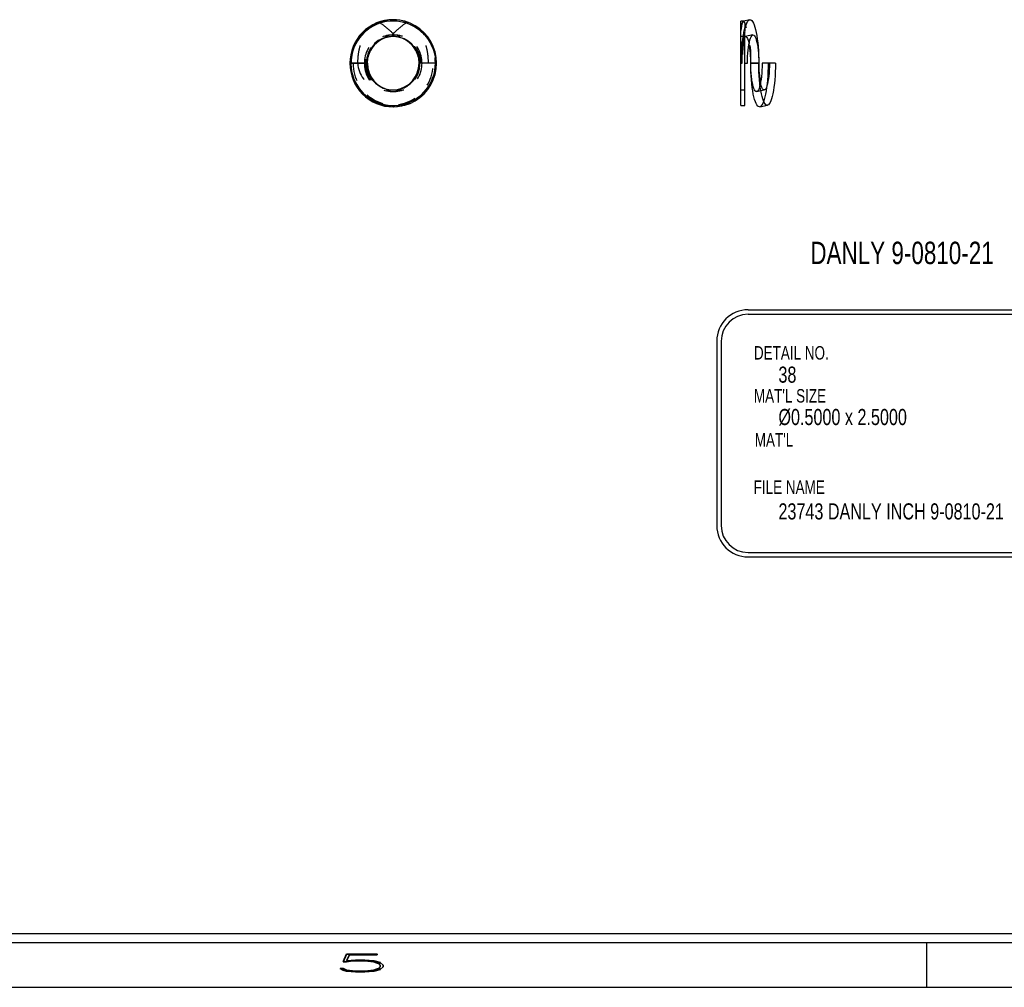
# Model space of a CAD drawing. Header units: inches. Extents: x 1802 to 2468, y -253 to -72.
# Tile 235 of 256: x 2074.88 to 2080.38, y -182.65 to -177.24. Entities that reach past the tile are written whole.
import ezdxf

# ---------------------------------------------------------------- set-up
doc = ezdxf.new("R2010")
doc.units = ezdxf.units.IN
doc.header["$LTSCALE"] = 0.5
doc.header["$MEASUREMENT"] = 0
doc.linetypes.add('HIDDEN', pattern=[0.225, 0.15, -0.075])
for name, color, linetype in [('SID-M-D', 42, 'Continuous'), ('SID-M-H', 4, 'HIDDEN'), ('SID-M-M', 233, 'Continuous'), ('SID-M-S', 105, 'Continuous')]:
    doc.layers.add(name, color=color, linetype=linetype)
doc.styles.add('R', font='ROMAND.SHX')
doc.styles.add('SLDTEXTSTYLE0', font='TXT', dxfattribs={"width": 0.595745})

# ---------------------------------------------------------------- blocks, each defined once
blk = doc.blocks.new('*U9')
at = {"layer": 'SID-M-S'}
for p, q in [((-34, -0.25), (0, -0.25)), ((-34, -0.3), (0, -0.3)), ((-23, -0.3), (-23, -0.55)), ((-34, -0.55), (0, -0.55))]:
    blk.add_line(p, q, dxfattribs=at)
at = {"layer": 'SID-M-D', "style": 'R', "width": 4}
blk.add_text('5', height=0.1, dxfattribs=at).set_placement((-26.3275, -0.4643))

msp = doc.modelspace()

# ---------------------------------------------------------------- linework, layer by layer
at = {"layer": 'SID-M-H'}
for p, q in [((2078.92425, -177.2484), (2078.924, -177.2484)), ((2078.97684, -177.32617), (2078.934, -177.33505)), ((2076.97013, -177.3353), (2076.95143, -177.33613)), ((2076.9833, -177.33613), (2076.97013, -177.3353)), ((2078.93146, -177.33528), (2078.90912, -177.33528)), ((2078.93146, -177.33613), (2078.93533, -177.33493)), ((2078.93533, -177.33493), (2078.9392, -177.33627)), ((2078.9392, -177.33627), (2078.94301, -177.34013)), ((2078.94301, -177.34013), (2078.94668, -177.34645)), ((2078.94668, -177.34645), (2078.95016, -177.35511)), ((2078.95016, -177.35511), (2078.95338, -177.36598)), ((2078.95338, -177.36598), (2078.95542, -177.37465)), ((2076.8183, -177.48434), (2076.73143, -177.48434)), ((2076.73143, -177.48434), (2076.8183, -177.48434)), ((2076.74358, -177.48434), (2076.73143, -177.48434)), ((2076.8183, -177.48434), (2076.74358, -177.48434)), ((2077.12215, -177.48434), (2077.11643, -177.48434)), ((2077.1644, -177.48434), (2077.12215, -177.48434)), ((2077.2033, -177.48434), (2077.1644, -177.48434)), ((2077.20261, -177.46637), (2077.20136, -177.45415)), ((2077.2033, -177.48434), (2077.20261, -177.46637)), ((2078.91794, -177.48434), (2078.91498, -177.48434)), ((2078.96497, -177.48434), (2079.00964, -177.48434)), ((2079.00988, -177.50807), (2079.00964, -177.48434)), ((2079.06912, -177.48434), (2079.06888, -177.50307)), ((2079.0106, -177.53156), (2079.00988, -177.50807)), ((2079.01178, -177.55456), (2079.0106, -177.53156)), ((2079.06703, -177.53934), (2079.06544, -177.55632)), ((2079.06818, -177.5215), (2079.06703, -177.53934)), ((2079.06888, -177.50307), (2079.06818, -177.5215)), ((2079.01343, -177.57684), (2079.01178, -177.55456)), ((2079.01551, -177.59817), (2079.01343, -177.57684)), ((2079.01801, -177.61833), (2079.01551, -177.59817)), ((2079.02043, -177.59947), (2079.01919, -177.59403)), ((2079.02345, -177.6105), (2079.02043, -177.59947)), ((2079.05834, -177.59947), (2079.05531, -177.6105)), ((2079.06106, -177.58662), (2079.05834, -177.59947)), ((2079.06344, -177.57217), (2079.06106, -177.58662)), ((2079.06544, -177.55632), (2079.06344, -177.57217)), ((2078.90912, -177.6334), (2078.93146, -177.6334)), ((2078.99777, -177.64251), (2079.04061, -177.63363)), ((2079.02091, -177.63712), (2079.01801, -177.61833)), ((2079.02416, -177.65434), (2079.02091, -177.63712)), ((2079.02672, -177.61954), (2079.02345, -177.6105)), ((2079.02775, -177.66982), (2079.02416, -177.65434)), ((2079.03019, -177.62644), (2079.02672, -177.61954)), ((2079.03381, -177.63111), (2079.03019, -177.62644)), ((2079.03751, -177.63346), (2079.03381, -177.63111)), ((2079.04125, -177.63346), (2079.03751, -177.63346)), ((2079.04495, -177.63111), (2079.04125, -177.63346)), ((2079.04857, -177.62644), (2079.04495, -177.63111)), ((2079.05204, -177.61954), (2079.04857, -177.62644)), ((2079.05531, -177.6105), (2079.05204, -177.61954)), ((2079.03163, -177.68339), (2079.02775, -177.66982)), ((2079.03577, -177.69492), (2079.03163, -177.68339)), ((2079.04011, -177.70429), (2079.03577, -177.69492)), ((2079.04462, -177.71141), (2079.04011, -177.70429)), ((2079.04926, -177.71619), (2079.04462, -177.71141)), ((2079.05396, -177.71859), (2079.04926, -177.71619)), ((2079.05825, -177.71869), (2079.05396, -177.71859))]:
    msp.add_line(p, q, dxfattribs=at)
for centre, radius, start, end in [((2076.96322, -177.47991), 0.23904, 20.283, 89.00718), ((2076.97205, -177.47895), 0.2294, 41.47417, 73.21287), ((2078.42557, -177.44966), 0.54051, 356.32123, 20.61866), ((2076.96736, -177.48434), 0.23594, 42.12863, 50.81783), ((2076.96129, -177.48191), 0.15516, 359.10222, 180.89778), ((2076.97344, -177.48191), 0.15516, 359.10222, 180.89778), ((2076.96585, -177.48266), 0.14756, 83.20921, 180.65309), ((2076.96736, -177.48434), 0.14906, 96.1377, 0), ((2076.96887, -177.48266), 0.14756, 359.34691, 96.79079), ((2079.04385, -177.41047), 0.13475, 146.51817, 181.00945), ((2076.96736, -177.48434), 0.14906, 0, 35.19724), ((2076.96129, -177.48802), 0.22989, 179.08346, 0.91654), ((2076.97344, -177.48802), 0.22989, 179.08346, 0.91654), ((2076.96129, -177.48677), 0.15516, 179.10222, 0.89778), ((2076.97242, -177.48489), 0.16627, 179.81068, 236.59108), ((2076.97344, -177.48677), 0.15516, 179.10222, 0.89778), ((2076.96576, -177.48613), 0.14747, 179.3053, 276.8324), ((2076.96897, -177.48613), 0.14747, 263.1676, 0.6947), ((2076.96222, -177.48673), 0.24109, 271.22208, 0.56865)]:
    msp.add_arc(centre, radius, start, end, dxfattribs=at)
for centre, major_axis, ratio, start_param, end_param in [((2078.92425, -177.48434), (0, 0.23594), 0.1015422, 5.9777983, 6.3042427), ((2076.96549, -177.48434), (-0.23781, 0), 0.9791612, 5.3798148, 6.2831853), ((2076.9645, -177.48434), (-0.15193, 0), 0.9791612, 4.7985517, 6.2831853), ((2076.97023, -177.48434), (0.15193, 0), 0.9791612, 0, 1.4846336), ((2078.93307, -177.48434), (0, 0.14906), 0.1015422, 0.107123, 1.5707963), ((2076.92584, -177.48434), (-0.15552, 0), 0.9360304, 0, 1.2773936), ((2076.99768, -177.48434), (0.1851, 0), 0.9704459, 3.1415927, 4.0294649)]:
    msp.add_ellipse(centre, major_axis=major_axis, ratio=ratio, start_param=start_param, end_param=end_param, dxfattribs=at)
for points, knots in [([(2076.89643, -177.25932), (2076.91199, -177.27073), (2076.92715, -177.2827), (2076.95636, -177.30822), (2076.97037, -177.32174), (2076.9833, -177.33613)], [0, 0, 0, 0, 0.5, 0.5, 1, 1, 1, 1]), ([(2077.0383, -177.25932), (2077.02274, -177.27073), (2077.00758, -177.2827), (2076.97836, -177.30822), (2076.96435, -177.32174), (2076.95143, -177.33613)], [0, 0, 0, 0, 0.5, 0.5, 1, 1, 1, 1]), ([(2078.93146, -177.25932), (2078.93146, -177.2665), (2078.93146, -177.28087), (2078.93146, -177.29655), (2078.93146, -177.30519), (2078.93146, -177.30558)], [0, 0, 0, 0, 0.4878885, 0.9771368, 1, 1, 1, 1]), ([(2076.77033, -177.48434), (2076.77033, -177.4692), (2076.77122, -177.45409), (2076.77477, -177.42392), (2076.77745, -177.40878), (2076.78794, -177.36415), (2076.79808, -177.33554), (2076.81078, -177.30785)], [0, 0, 0, 0, 0.25, 0.25, 0.5, 0.5, 1, 1, 1, 1]), ([(2077.12395, -177.30785), (2077.13639, -177.31889), (2077.14748, -177.33105), (2077.16703, -177.35757), (2077.17557, -177.37213), (2077.18922, -177.40235), (2077.19441, -177.41806), (2077.19972, -177.44255), (2077.20107, -177.45088), (2077.20285, -177.46755), (2077.2033, -177.47593), (2077.2033, -177.48434)], [0, 0, 0, 0, 0.25, 0.25, 0.5, 0.5, 0.75, 0.75, 0.875, 0.875, 1, 1, 1, 1]), ([(2077.1644, -177.48434), (2077.1644, -177.4692), (2077.16351, -177.45409), (2077.15995, -177.42392), (2077.15727, -177.40878), (2077.14679, -177.36415), (2077.13664, -177.33554), (2077.12395, -177.30785)], [0, 0, 0, 0, 0.25, 0.25, 0.5, 0.5, 1, 1, 1, 1]), ([(2078.93146, -177.33613), (2078.92927, -177.33727), (2078.92713, -177.33949), (2078.92296, -177.34604), (2078.92091, -177.35044), (2078.91706, -177.36111), (2078.91527, -177.36735), (2078.91194, -177.38169), (2078.91042, -177.38977), (2078.90912, -177.39842)], [0, 0, 0, 0, 0.25, 0.25, 0.5, 0.5, 0.75, 0.75, 1, 1, 1, 1])]:
    msp.add_open_spline(points, degree=3, knots=knots, dxfattribs=at)
msp.add_open_spline([(2076.84143, -177.41284), (2076.84269, -177.40799), (2076.84407, -177.40318), (2076.84555, -177.39842)], degree=3, dxfattribs=at)
at = {"layer": 'SID-M-M'}
for p, q in [((2078.94966, -178.8618), (2081.31564, -178.8618)), ((2078.94966, -178.8868), (2081.31564, -178.8868)), ((2078.77466, -179.0368), (2078.77466, -180.06732)), ((2078.79966, -179.0368), (2078.79966, -180.06732)), ((2078.94966, -180.21732), (2081.31564, -180.21732)), ((2078.94966, -180.24232), (2081.31564, -180.24232))]:
    msp.add_line(p, q, dxfattribs=at)
for centre, radius, start, end in [((2078.94966, -179.0368), 0.175, 90, 180), ((2078.94966, -179.0368), 0.15, 90, 180), ((2078.94966, -180.06732), 0.175, 180, 270), ((2078.94966, -180.06732), 0.15, 180, 270)]:
    msp.add_arc(centre, radius, start, end, dxfattribs=at)
at = {"layer": 'SID-M-S'}
for p, q in [((2078.924, -177.2484), (2078.90912, -177.2484)), ((2078.90912, -177.30146), (2078.90912, -177.2484)), ((2078.9592, -177.2411), (2078.92375, -177.24846)), ((2078.93428, -177.28192), (2078.93835, -177.26964)), ((2078.93835, -177.26964), (2078.94265, -177.25943)), ((2078.94265, -177.25943), (2078.94713, -177.25138)), ((2078.94713, -177.25138), (2078.95174, -177.24557)), ((2078.95174, -177.24557), (2078.95644, -177.24207)), ((2078.95644, -177.24207), (2078.96119, -177.2409)), ((2078.96119, -177.2409), (2078.96594, -177.24207)), ((2078.96594, -177.24207), (2078.97065, -177.24557)), ((2078.97065, -177.24557), (2078.97526, -177.25138)), ((2078.97526, -177.25138), (2078.97973, -177.25943)), ((2078.97973, -177.25943), (2078.98403, -177.26964)), ((2078.98403, -177.26964), (2078.98811, -177.28192)), ((2078.90912, -177.48434), (2078.90912, -177.30146)), ((2078.92374, -177.3299), (2078.92693, -177.3122)), ((2078.92693, -177.3122), (2078.93046, -177.29616)), ((2078.93046, -177.29616), (2078.93428, -177.28192)), ((2078.93146, -177.72028), (2078.93146, -177.30785)), ((2078.97434, -177.32719), (2078.97814, -177.32603)), ((2078.97814, -177.32603), (2078.98194, -177.32719)), ((2078.98811, -177.28192), (2078.99193, -177.29616)), ((2078.99193, -177.29616), (2078.99545, -177.3122)), ((2078.99545, -177.3122), (2078.99865, -177.3299)), ((2078.91643, -177.39118), (2078.91846, -177.36958)), ((2078.91846, -177.36958), (2078.92091, -177.34909)), ((2078.92091, -177.34909), (2078.92374, -177.3299)), ((2078.95221, -177.39441), (2078.95455, -177.37936)), ((2078.95455, -177.37936), (2078.95724, -177.36585)), ((2078.95724, -177.36585), (2078.96024, -177.35406)), ((2078.96024, -177.35406), (2078.9635, -177.34417)), ((2078.9635, -177.34417), (2078.96697, -177.33632)), ((2078.96697, -177.33632), (2078.9706, -177.33063)), ((2078.9706, -177.33063), (2078.97434, -177.32719)), ((2078.98194, -177.32719), (2078.98568, -177.33063)), ((2078.98568, -177.33063), (2078.98931, -177.33632)), ((2078.98931, -177.33632), (2078.99278, -177.34417)), ((2078.99278, -177.34417), (2078.99604, -177.35406)), ((2078.99604, -177.35406), (2078.99903, -177.36585)), ((2078.99865, -177.3299), (2079.00148, -177.34909)), ((2078.99903, -177.36585), (2079.00172, -177.37936)), ((2079.00148, -177.34909), (2079.00392, -177.36958)), ((2079.00172, -177.37936), (2079.00407, -177.39441)), ((2079.00392, -177.36958), (2079.00596, -177.39118)), ((2078.91367, -177.43685), (2078.91483, -177.41367)), ((2078.91483, -177.41367), (2078.91643, -177.39118)), ((2078.94755, -177.44646), (2078.94868, -177.4282)), ((2078.94868, -177.4282), (2078.95024, -177.41077)), ((2078.95024, -177.41077), (2078.95221, -177.39441)), ((2079.00407, -177.39441), (2079.00604, -177.41077)), ((2079.00596, -177.39118), (2079.00756, -177.41367)), ((2079.00604, -177.41077), (2079.0076, -177.4282)), ((2079.00756, -177.41367), (2079.00871, -177.43685)), ((2079.0076, -177.4282), (2079.00873, -177.44646)), ((2076.73143, -177.48434), (2076.72615, -177.48434)), ((2076.82357, -177.48434), (2076.8183, -177.48434)), ((2077.11643, -177.48434), (2077.11269, -177.48434)), ((2077.20704, -177.48434), (2077.2033, -177.48434)), ((2077.20704, -177.48434), (2077.20857, -177.48434)), ((2078.90912, -177.48434), (2078.91274, -177.48434)), ((2078.90912, -177.72028), (2078.90912, -177.48434)), ((2078.91274, -177.48434), (2078.91298, -177.46048)), ((2078.91274, -177.48434), (2078.91498, -177.48434)), ((2078.91298, -177.46048), (2078.91367, -177.43685)), ((2078.93146, -177.48434), (2078.94663, -177.48434)), ((2078.94663, -177.48434), (2078.94686, -177.46526)), ((2078.94686, -177.46526), (2078.94755, -177.44646)), ((2079.00964, -177.48434), (2078.96497, -177.48434)), ((2078.9652, -177.5082), (2078.96497, -177.48434)), ((2078.9652, -177.50342), (2078.96497, -177.48434)), ((2079.00871, -177.43685), (2079.00941, -177.46048)), ((2079.00873, -177.44646), (2079.00941, -177.46526)), ((2079.00941, -177.46048), (2079.00964, -177.48434)), ((2079.00941, -177.46526), (2079.00964, -177.48434)), ((2079.02798, -177.48434), (2079.02775, -177.50342)), ((2079.06187, -177.48434), (2079.02798, -177.48434)), ((2079.06187, -177.48434), (2079.06163, -177.5082)), ((2079.10301, -177.48434), (2079.06187, -177.48434)), ((2079.10301, -177.48434), (2079.10277, -177.50807)), ((2078.96588, -177.52223), (2078.9652, -177.50342)), ((2078.9659, -177.53183), (2078.9652, -177.5082)), ((2078.96701, -177.54048), (2078.96588, -177.52223)), ((2078.96705, -177.55501), (2078.9659, -177.53183)), ((2078.96857, -177.55791), (2078.96701, -177.54048)), ((2079.02593, -177.54048), (2079.02437, -177.55791)), ((2079.02706, -177.52223), (2079.02593, -177.54048)), ((2079.02775, -177.50342), (2079.02706, -177.52223)), ((2079.06094, -177.53183), (2079.05978, -177.55501)), ((2079.06163, -177.5082), (2079.06094, -177.53183)), ((2079.10205, -177.53156), (2079.10087, -177.55456)), ((2079.10277, -177.50807), (2079.10205, -177.53156)), ((2078.96865, -177.5775), (2078.96705, -177.55501)), ((2078.97054, -177.57427), (2078.96857, -177.55791)), ((2078.97069, -177.5991), (2078.96865, -177.5775)), ((2078.97289, -177.58932), (2078.97054, -177.57427)), ((2078.97313, -177.61959), (2078.97069, -177.5991)), ((2078.97558, -177.60284), (2078.97289, -177.58932)), ((2079.02006, -177.58932), (2079.01736, -177.60284)), ((2079.0224, -177.57427), (2079.02006, -177.58932)), ((2079.02437, -177.55791), (2079.0224, -177.57427)), ((2079.05615, -177.5991), (2079.0537, -177.61959)), ((2079.05818, -177.5775), (2079.05615, -177.5991)), ((2079.05978, -177.55501), (2079.05818, -177.5775)), ((2079.09714, -177.59817), (2079.09464, -177.61833)), ((2079.09922, -177.57684), (2079.09714, -177.59817)), ((2079.10087, -177.55456), (2079.09922, -177.57684)), ((2078.97596, -177.63878), (2078.97313, -177.61959)), ((2078.97857, -177.61463), (2078.97558, -177.60284)), ((2078.97916, -177.65648), (2078.97596, -177.63878)), ((2078.98183, -177.62452), (2078.97857, -177.61463)), ((2078.98268, -177.67253), (2078.97916, -177.65648)), ((2078.9853, -177.63236), (2078.98183, -177.62452)), ((2078.98893, -177.63805), (2078.9853, -177.63236)), ((2078.99267, -177.64149), (2078.98893, -177.63805)), ((2078.99647, -177.64265), (2078.99267, -177.64149)), ((2079.00027, -177.64149), (2078.99647, -177.64265)), ((2079.00401, -177.63805), (2079.00027, -177.64149)), ((2079.00764, -177.63236), (2079.00401, -177.63805)), ((2079.01111, -177.62452), (2079.00764, -177.63236)), ((2079.01437, -177.61463), (2079.01111, -177.62452)), ((2079.01736, -177.60284), (2079.01437, -177.61463)), ((2079.04768, -177.65648), (2079.04415, -177.67253)), ((2079.05087, -177.63878), (2079.04768, -177.65648)), ((2079.0537, -177.61959), (2079.05087, -177.63878)), ((2079.08849, -177.65434), (2079.0849, -177.66982)), ((2079.09174, -177.63712), (2079.08849, -177.65434)), ((2079.09464, -177.61833), (2079.09174, -177.63712)), ((2078.9865, -177.68676), (2078.98268, -177.67253)), ((2078.99058, -177.69904), (2078.9865, -177.68676)), ((2078.99487, -177.70925), (2078.99058, -177.69904)), ((2078.99935, -177.7173), (2078.99487, -177.70925)), ((2079.03196, -177.70925), (2079.02748, -177.7173)), ((2079.03626, -177.69904), (2079.03196, -177.70925)), ((2079.04033, -177.68676), (2079.03626, -177.69904)), ((2079.04415, -177.67253), (2079.04033, -177.68676)), ((2079.06803, -177.71141), (2079.06339, -177.71619)), ((2079.07254, -177.70429), (2079.06803, -177.71141)), ((2079.07688, -177.69492), (2079.07254, -177.70429)), ((2079.08102, -177.68339), (2079.07688, -177.69492)), ((2079.0849, -177.66982), (2079.08102, -177.68339)), ((2078.90912, -177.72028), (2078.93146, -177.72028)), ((2079.00396, -177.72311), (2078.99935, -177.7173)), ((2079.00867, -177.72661), (2079.00396, -177.72311)), ((2079.01342, -177.72779), (2079.00867, -177.72661)), ((2079.01817, -177.72661), (2079.01342, -177.72779)), ((2079.01541, -177.72758), (2079.05825, -177.71869)), ((2079.02287, -177.72311), (2079.01817, -177.72661)), ((2079.02748, -177.7173), (2079.02287, -177.72311)), ((2079.05869, -177.71859), (2079.05825, -177.71869)), ((2079.06339, -177.71619), (2079.05869, -177.71859))]:
    msp.add_line(p, q, dxfattribs=at)
for centre, radius, start, end in [((2076.96693, -177.4817), 0.24079, 89.89602, 180.62858), ((2076.97, -177.48046), 0.23861, 359.06828, 180.93172), ((2076.96541, -177.48291), 0.23399, 107.14714, 180.35024), ((2076.96736, -177.48434), 0.23594, 50.81783, 0), ((2076.96736, -177.48434), 0.14906, 35.19724, 0), ((2076.97091, -177.48129), 0.14646, 97.64464, 152.1374), ((2076.96382, -177.48129), 0.14646, 27.8626, 82.35536), ((2078.4086, -177.4775), 0.55641, 359.29515, 10.65164), ((2076.96693, -177.48698), 0.24079, 179.37142, 270.10398), ((2076.97, -177.48822), 0.23861, 179.06828, 0.93172), ((2076.97191, -177.48563), 0.14834, 179.50142, 262.06411), ((2076.95985, -177.48149), 0.15286, 278.82415, 358.93295), ((2079.56983, -177.49085), 0.56023, 179.33392, 190.61286)]:
    msp.add_arc(centre, radius, start, end, dxfattribs=at)
for centre, major_axis, ratio, start_param, end_param in [((2078.92425, -177.48434), (0, 0.23594), 0.1015422, 0.0210574, 0.6838578), ((2076.96923, -177.48434), (0.23781, 0), 0.9791612, 0, 0.9033705), ((2076.96923, -177.48434), (-0.14719, 0), 0.9791612, 5.7641207, 6.2831853), ((2076.96549, -177.48434), (0.14719, 0), 0.9791612, 0, 0.5190646)]:
    msp.add_ellipse(centre, major_axis=major_axis, ratio=ratio, start_param=start_param, end_param=end_param, dxfattribs=at)
msp.add_open_spline([(2078.93146, -177.30785), (2078.92889, -177.31889), (2078.9266, -177.33105), (2078.92254, -177.35757), (2078.92076, -177.37213), (2078.91792, -177.40235), (2078.91683, -177.41806), (2078.91573, -177.44255), (2078.91544, -177.45088), (2078.91507, -177.46755), (2078.91498, -177.47593), (2078.91498, -177.48434)], degree=3, knots=[0, 0, 0, 0, 0.25, 0.25, 0.5, 0.5, 0.75, 0.75, 0.875, 0.875, 1, 1, 1, 1], dxfattribs=at)
msp.add_open_spline([(2077.08917, -177.39842), (2077.09066, -177.40318), (2077.09204, -177.40799), (2077.0933, -177.41284)], degree=3, dxfattribs=at)

# ---------------------------------------------------------------- block references
at = {"layer": 'SID-M-D'}
msp.add_blockref('*U9', (2102.94756, -182.09685), dxfattribs=at)

# ---------------------------------------------------------------- texts
at = {"layer": 'SID-M-D', "style": 'SLDTEXTSTYLE0', "width": 0.75}
for s, height, p in [('DANLY 9-0810-21', 0.125, (2079.29777, -178.60619)), ('DETAIL NO.', 0.075, (2078.98254, -179.13959)), ('38', 0.09, (2079.11948, -179.26887)), ("MAT'L SIZE", 0.075, (2078.98254, -179.3797)), ('Ø0.5000 x 2.5000', 0.09, (2079.11948, -179.50568)), ("MAT'L", 0.075, (2078.98717, -179.62587)), ('FILE NAME', 0.075, (2078.98124, -179.89)), ('23743 DANLY INCH 9-0810-21', 0.09, (2079.11948, -180.03302))]:
    msp.add_text(s, height=height, dxfattribs=at).set_placement(p)

doc.saveas('drawing.dxf')
